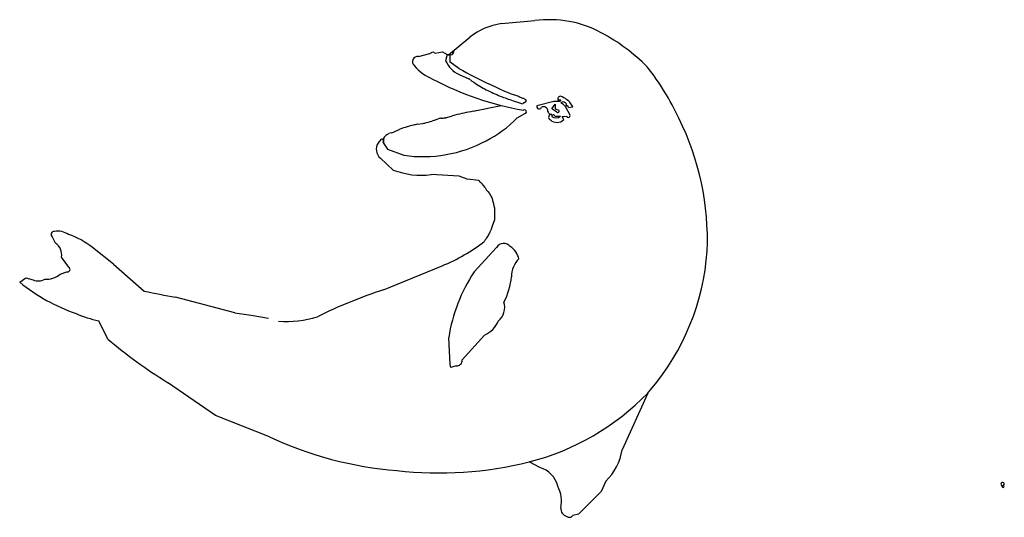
# Model space of a CAD drawing. Extents: x -2.36 to 4.5, y -1.59 to 1.88.
import ezdxf

# ---------------------------------------------------------------- set-up
doc = ezdxf.new("R2010")
doc.units = 0

msp = doc.modelspace()

# ---------------------------------------------------------------- linework, layer by layer
at = {"layer": 'Default', "color": 7, "linetype": 'CONTINUOUS'}
for p, q in [((0.992756, 1.849007), (1.226194, 1.86984)), ((0.623066, 1.630732), (0.773072, 1.755124)), ((0.49317, 1.640674), (0.514763, 1.652353)), ((0.514763, 1.652353), (0.53202, 1.642647)), ((0.53202, 1.642647), (0.58292, 1.651543)), ((0.58292, 1.651543), (0.615333, 1.634741)), ((0.414348, 1.620051), (0.49317, 1.640674)), ((0.615333, 1.634741), (0.603677, 1.590921)), ((0.634979, 1.579876), (0.63646, 1.63066)), ((0.695158, 1.536197), (0.634979, 1.579876)), ((0.699252, 1.494258), (0.765802, 1.465684)), ((0.764622, 1.466558), (0.787729, 1.449428)), ((1.15366, 1.300453), (1.161893, 1.305871)), ((1.358695, 1.306659), (1.239858, 1.276092)), ((1.397155, 1.307298), (1.358695, 1.306659)), ((1.386908, 1.317135), (1.4069, 1.317262)), ((1.4069, 1.317262), (1.397155, 1.307298)), ((0.79506, 1.239031), (0.992115, 1.279203)), ((0.814058, 1.242904), (0.834014, 1.246406)), ((1.344025, 1.255259), (1.366889, 1.287465)), ((1.377526, 1.234426), (1.344025, 1.255259)), ((1.366889, 1.287465), (1.368184, 1.254909)), ((1.368184, 1.254909), (1.392192, 1.245557)), ((1.427659, 1.282882), (1.406525, 1.296925)), ((1.469025, 1.215294), (1.447442, 1.257326)), ((1.459458, 1.26516), (1.490961, 1.268414)), ((0.518781, 1.173387), (0.508245, 1.170173)), ((0.518781, 1.173387), (0.552475, 1.185)), ((0.606436, 1.19303), (0.60281, 1.192512)), ((0.606436, 1.19303), (0.611829, 1.194415)), ((0.611829, 1.194415), (0.652915, 1.20739)), ((1.103244, 1.192815), (1.156024, 1.222265)), ((1.364431, 1.204053), (1.403672, 1.203946)), ((1.417037, 1.203265), (1.4477, 1.203534)), ((1.427444, 1.180819), (1.417037, 1.203265)), ((0.241646, 1.093613), (0.285969, 1.11383)), ((0.405735, 1.147867), (0.445524, 1.1537)), ((0.135303, 1.019554), (0.156231, 1.043258)), ((0.172391, 1.048426), (0.173385, 1.05366)), ((0.203024, 1.080609), (0.204546, 1.081385)), ((0.204546, 1.081385), (0.208325, 1.082865)), ((0.16655, 1.022196), (0.197865, 0.974534)), ((0.197865, 0.974534), (0.311771, 0.932344)), ((0.239272, 0.829249), (0.150253, 0.911302)), ((0.697289, 0.786511), (0.502588, 0.796927)), ((0.754594, 0.765001), (0.697289, 0.786511)), ((0.835821, 0.75586), (0.754594, 0.765001)), ((0.835821, 0.75586), (0.843126, 0.747418)), ((0.85492, 0.736588), (0.861819, 0.730095)), ((0.879036, 0.707179), (0.870653, 0.7188)), ((0.879036, 0.707179), (0.883983, 0.6983)), ((0.889942, 0.688022), (0.898134, 0.678397)), ((0.898134, 0.678397), (0.909567, 0.665239)), ((0.944424, 0.567781), (0.94399, 0.571237)), ((0.944424, 0.567781), (0.944605, 0.559605)), ((0.943796, 0.481593), (0.941657, 0.474895)), ((0.944335, 0.4839), (0.943796, 0.481593)), ((0.944608, 0.48624), (0.944335, 0.4839)), ((0.944815, 0.496191), (0.944608, 0.48624)), ((0.931136, 0.446029), (0.918935, 0.410403)), ((0.941657, 0.474895), (0.931136, 0.446029)), ((-2.114308, 0.319759), (-2.134917, 0.362131)), ((0.888764, 0.356215), (0.885627, 0.350803)), ((0.890901, 0.359346), (0.888764, 0.356215)), ((0.903707, 0.377099), (0.890901, 0.359346)), ((-1.711641, 0.17267), (-1.856932, 0.288956)), ((0.801901, 0.118803), (0.958961, 0.28982)), ((-2.021342, 0.151588), (-2.072642, 0.221647)), ((-1.711641, 0.17267), (-1.495835, -0.014397)), ((0.171939, -0.005153), (0.579605, 0.161784)), ((-2.364308, 0.04693), (-2.32222, 0.077333)), ((-2.32222, 0.077333), (-2.270263, 0.064103)), ((-2.083093, 0.104395), (-2.035995, 0.120395)), ((-0.864201, -0.166072), (-1.278002, -0.057236)), ((-0.864201, -0.166072), (-0.750202, -0.182235)), ((-0.750202, -0.182235), (-0.630692, -0.202599)), ((-1.749981, -0.348583), (-1.813645, -0.220596)), ((0.635207, -0.525217), (0.625275, -0.338485)), ((0.874886, -0.320716), (0.720032, -0.494283)), ((0.640641, -0.547422), (0.635207, -0.525217)), ((0.677884, -0.536024), (0.640641, -0.547422)), ((-0.999692, -0.880181), (-1.334128, -0.650398)), ((2.01202, -0.724606), (1.833608, -1.120457)), ((-0.624464, -1.029834), (-0.999692, -0.880181)), ((1.260433, -1.244365), (1.186211, -1.204456)), ((1.719294, -1.338275), (1.688482, -1.409735)), ((4.473958, -1.35937), (4.484203, -1.379989)), ((1.688482, -1.409735), (1.63539, -1.463942)), ((1.63539, -1.463942), (1.529957, -1.568339)), ((1.529957, -1.568339), (1.489953, -1.578063))]:
    msp.add_line(p, q, dxfattribs=at)
for centre, radius, start, end in [((1.327407, 1.113411), 0.76317, 61.751892, 97.62117), ((1.059579, 1.38867), 0.465162, 98.259439, 128.019545), ((1.037499, 0.573823), 1.375707, 45.058701, 61.751892), ((0.633813, 1.657524), 0.026994, 228.703764, 369.010839), ((0.407998, 1.585046), 0.035576, 79.717638, 231.324379), ((0.777609, 1.667315), 0.189969, 203.711701, 245.639793), ((0.636036, 1.762202), 0.323467, 219.311708, 247.749239), ((5.102, 9.978224), 9.523029, 242.439547, 243.930306), ((0.55711, 0.407659), 1.846139, 25.061442, 38.131511), ((1.526286, 3.386855), 2.17429, 242.239485, 259.918732), ((1.207697, 2.01594), 0.705201, 233.449672, 235.579934), ((1.191767, 1.992693), 0.67702, 235.579934, 244.386772), ((1.49881, 2.633161), 1.387283, 244.386772, 248.816905), ((1.899918, 3.433201), 2.236695, 243.930306, 245.569298), ((1.685181, 2.960491), 1.717497, 245.569298, 249.388744), ((1.696803, 3.144065), 1.93521, 248.816905, 251.557991), ((0.388898, -0.486158), 1.964857, 67.764881, 69.388744), ((2.654811, 6.016908), 4.963578, 251.557991, 252.224848), ((1.009218, 1.031231), 0.325569, 64.128922, 67.764881), ((1.114911, 1.249177), 0.083347, 57.242745, 64.128922), ((1.146353, 1.298044), 0.025239, 43.835208, 57.242745), ((1.154152, 1.31833), 0.014668, 301.851876, 319.20294), ((1.160458, 1.31116), 0.005989, 6.370446, 46.788921), ((1.162101, 1.311684), 0.004311, 317.037911, 361.860723), ((1.403395, 1.324555), 0.01808, 50.252392, 204.230776), ((1.363357, 1.206206), 0.14196, 25.989598, 68.686157), ((2.844195, -8.515334), 9.967276, 101.863821, 102.608321), ((1.220042, 1.212589), 0.110122, 127.070903, 135.127567), ((1.153687, 1.235426), 0.013367, 280.067814, 486.760333), ((1.25563, 1.270798), 0.016637, 161.446078, 343.290203), ((1.286368, 1.241095), 0.028985, 20.668635, 120.712872), ((1.345161, 1.247871), 0.031861, 173.77383, 269.832564), ((1.385867, 1.238663), 0.009356, 206.928984, 407.462952), ((1.423173, 1.279455), 0.024133, 18.215347, 133.618784), ((1.436892, 1.284875), 0.009446, 192.180357, 372.988476), ((1.449722, 1.266961), 0.009901, 349.523988, 616.685786), ((0.08895, 2.544809), 1.437161, 284.937309, 286.962881), ((0.620897, 0.986476), 0.209984, 105.313739, 109.0167), ((0.579918, 1.113985), 0.076404, 93.755395, 100.923767), ((0.518574, 2.048565), 0.860188, 273.755395, 275.619777), ((0.709521, 1.028139), 0.187976, 102.608321, 107.525581), ((0.519576, 1.758215), 0.812616, 296.758179, 315.910778), ((1.34159, 1.196663), 0.019657, 79.811088, 246.923476), ((1.379506, 1.228078), 0.067316, 227.335025, 315.408848), ((1.354225, 1.203683), 0.010212, 2.077873, 182.845471), ((1.373418, 1.236872), 0.044714, 228.901547, 312.578662), ((1.459346, 1.207631), 0.012346, 199.379028, 398.37038), ((0.510659, 0.339329), 1.917624, 357.772821, 386.323032), ((0.637992, 0.146239), 1.029637, 107.123733, 109.992102), ((0.745288, -0.370024), 1.555393, 103.582956, 105.301219), ((0.497785, 0.694872), 0.462252, 101.486322, 104.762289), ((0.428337, 1.288172), 0.135566, 277.283453, 283.24431), ((0.160833, 1.032454), 0.011744, 299.131645, 473.070592), ((0.591962, 0.99944), 0.422421, 173.340714, 177.442694), ((0.180661, 1.052279), 0.007406, 141.083763, 169.246404), ((0.212186, 1.026826), 0.047923, 131.048518, 141.083763), ((0.325775, 0.904063), 0.215158, 127.670512, 132.392277), ((0.255284, 0.998213), 0.097573, 122.385286, 128.692443), ((0.333128, 0.722726), 0.381151, 106.219616, 109.113233), ((0.190712, 1.223791), 0.139787, 284.903802, 291.368564), ((0.44722, 1.848539), 0.926154, 261.590354, 298.239459), ((0.200839, 0.973447), 0.080131, 144.871862, 230.85382), ((0.435299, 1.337486), 0.54473, 248.908348, 277.095628), ((1.016788, 0.924704), 0.248171, 225.591585, 229.289106), ((0.720707, 0.610632), 0.18489, 35.805987, 40.250682), ((0.968578, 0.740488), 0.094532, 206.505369, 213.710837), ((0.8739, 0.632574), 0.048364, 33.792814, 42.483927), ((0.649895, 0.503022), 0.307047, 24.913885, 30.633044), ((0.862443, 0.604707), 0.071493, 13.851082, 22.7614), ((0.205609, 0.413607), 0.755507, 13.747587, 15.997587), ((0.642575, 0.520512), 0.305654, 9.552628, 13.747587), ((2.573276, 0.533302), 1.628883, 179.074759, 181.305512), ((-2.125115, 0.380522), 0.02084, 80.836782, 241.943948), ((-2.098736, 0.273308), 0.129852, 55.14284, 100.229552), ((-2.193453, -0.131504), 0.538547, 51.32742, 71.71875), ((1.276313, 0.124346), 0.451574, 149.901798, 152.482372), ((0.858142, 0.40726), 0.054643, 326.49776, 336.945771), ((0.630134, 0.519605), 0.308757, 334.33129, 339.287155), ((-2.169614, 0.238368), 0.098403, 350.216518, 415.803848), ((0.09928, 1.334754), 1.267505, 292.268822, 307.781896), ((1.008845, 0.259521), 0.058364, 39.224366, 148.726255), ((0.969238, 0.171212), 0.15124, 15.465885, 55.886296), ((1.242423, 0.0838), 0.180429, 134.927709, 179.382472), ((0.751104, 0.385057), 1.68004, 319.714396, 355.895512), ((-2.030308, 0.136761), 0.017326, 250.839448, 418.838963), ((-2.180386, 0.214188), 0.146698, 266.496194, 311.545855), ((1.793915, -0.527114), 1.183765, 146.931163, 170.831006), ((0.607709, 0.122685), 0.455795, 332.105934, 355.351305), ((-1.548373, 1.055231), 1.297081, 231.019551, 250.981515), ((-2.233646, 0.150783), 0.094097, 247.098773, 298.082124), ((0.264098, 8.359538), 8.556877, 258.130998, 259.617566), ((1.263282, -3.356092), 3.524177, 108.039532, 116.150511), ((0.891257, -0.12707), 0.124753, 309.448409, 377.020082), ((-1.643053, 0.596177), 0.834398, 246.852336, 258.202732), ((-0.505239, 0.487601), 0.713513, 265.569359, 287.563182), ((0.799947, -0.151414), 0.185146, 293.875911, 337.11838), ((0.397645, 2.173113), 3.312288, 229.58031, 238.477529), ((0.680126, -0.496138), 0.039949, 266.783184, 362.662161), ((0.75756, 0.483761), 1.741786, 284.246766, 316.072171), ((1.477783, -0.230898), 0.727431, 317.257801, 319.714396), ((0.48358, 1.357114), 2.631594, 245.098835, 265.209186), ((1.465869, -1.066367), 0.371696, 312.985049, 351.632578), ((0.556128, 1.325968), 2.607692, 263.563363, 283.98246), ((1.214025, -1.414263), 0.176123, 13.423866, 74.722295), ((4.485611, -1.35857), 0.01168, 269.249865, 543.923805), ((4.489396, -1.375707), 0.006731, 219.509819, 485.812389), ((1.191088, -1.477754), 0.220516, 347.679384, 388.251125), ((1.463523, -1.529221), 0.057169, 175.573072, 254.245596), ((1.466038, -1.561194), 0.029266, 231.954657, 324.801341)]:
    msp.add_arc(centre, radius, start, end, dxfattribs=at)

doc.saveas('drawing.dxf')
